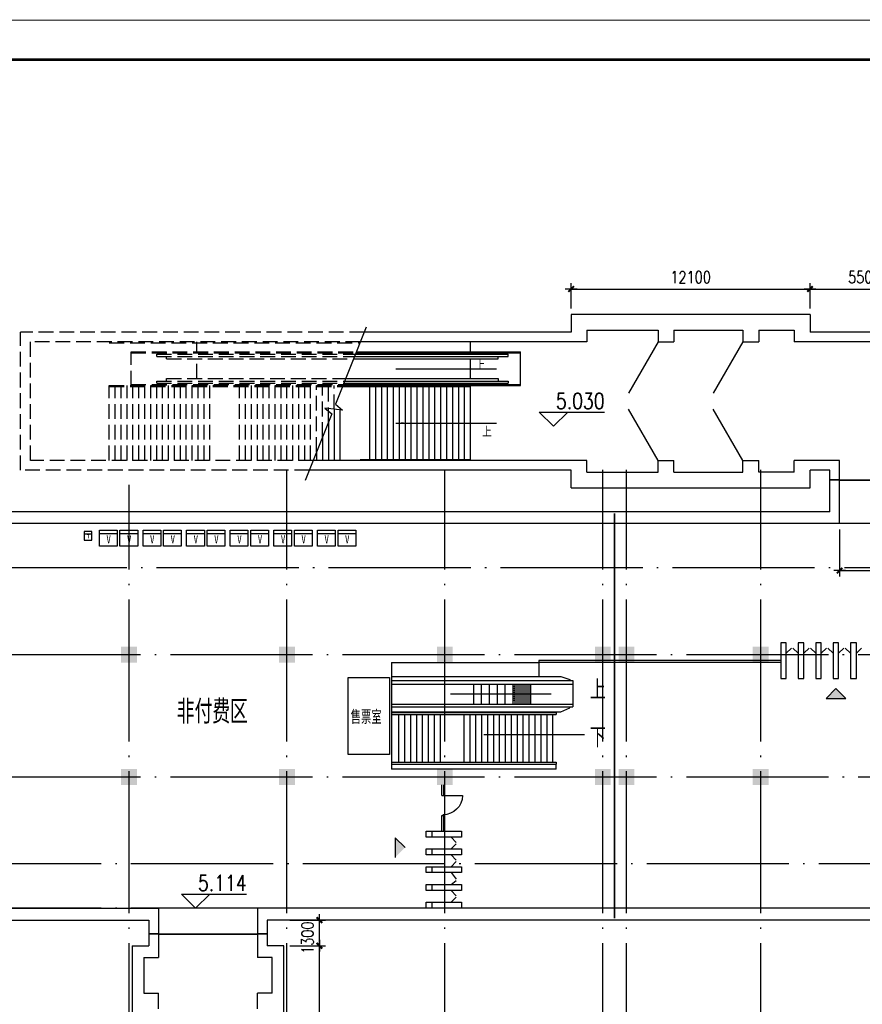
# Model space of a CAD drawing. Extents: x 1131864 to 1345864, y 57101 to 145101.
# Tile 5 of 15: x 1173924 to 1216612, y 93220 to 143126. Entities that reach past the tile are written whole.
import ezdxf

# ---------------------------------------------------------------- set-up
doc = ezdxf.new("R2010")
doc.units = 0
doc.header["$LTSCALE"] = 3000
doc.header["$MEASUREMENT"] = 0
doc.linetypes.add('DASH', pattern=[0.35, 0.25, -0.1])
doc.linetypes.add('DOTE', pattern=[2.42, 2, -0.2, 0.02, -0.2])
doc.layers.get('0').update_dxf_attribs({"linetype": 'CONTINUOUS'})
doc.layers.get('DEFPOINTS').update_dxf_attribs({"linetype": 'CONTINUOUS'})
for name, color, linetype in [('AXIS', 3, 'CONTINUOUS'), ('COLUMN', 7, 'CONTINUOUS'), ('DOTE', 12, 'CONTINUOUS'), ('LVTRY', 2, 'CONTINUOUS'), ('OTHER', 7, 'CONTINUOUS'), ('PUB_DIM', 3, 'CONTINUOUS'), ('PUB_TEXT', 7, 'CONTINUOUS'), ('TK', 7, 'CONTINUOUS'), ('WINDOW', 2, 'CONTINUOUS'), ('X4', 5, 'DASH'), ('中线层', 8, 'CONTINUOUS'), ('地坪', 132, 'CONTINUOUS'), ('隔墙', 2, 'CONTINUOUS')]:
    doc.layers.add(name, color=color, linetype=linetype)
doc.styles.add('_HZTXT', font='txt.shx', dxfattribs={"width": 0.8, "bigfont": 'hztxt.shx'})
doc.styles.add('DIM_FONT', font='SIMPLEX.shx', dxfattribs={"width": 0.8})
doc.styles.add('DXT', font='txt', dxfattribs={"width": 0.8})
doc.dimstyles.new('DIMN300', dxfattribs={"dimscale": 3, "dimtxt": 300, "dimasz": 1, "dimexe": 250, "dimexo": 300, "dimgap": 150, "dimtad": 1, "dimdec": 0, "dimzin": 0, "dimdsep": 46, "dimtxsty": 'DIM_FONT', "dimblk": '_DIMX', "dimblk1": '_DIMX', "dimblk2": '_DIMX', "dimcen": 0.09, "dimclrt": 7, "dimadec": 0, "dimazin": 0, "dimtfac": 1, "dimtdec": 0, "dimtix": 1, "dimtmove": 2, "dimatfit": 3, "dimldrblk": '_DIMX', "dimfxl": 1, "dimtolj": 1, "dimtzin": 0, "dimarcsym": 0})

# ---------------------------------------------------------------- blocks, each defined once
blk = doc.blocks.new('_FZH')
blk.add_solid([(-0.5, -0.5), (0.5, -0.5), (-0.5, 0.5), (0.5, 0.5)])
blk = doc.blocks.new('_ARROW')
blk.add_solid([(0, 0), (-1, 0.1), (-1, -0.1)])
blk = doc.blocks.new('_DIMX')
blk.add_line((-150, 0), (150, 0))
at = {"const_width": 50}
blk.add_lwpolyline([(-70, -70), (70, 70)], dxfattribs=at)
blk = doc.blocks.new('*D41')
at = {"color": 0, "linetype": 'ByBlock', "transparency": 16777216}
for p, q in [((1215464, 117290), (1215464, 114905)), ((1223464, 117290), (1223464, 114905)), ((1215466, 115205), (1223462, 115205))]:
    blk.add_line(p, q, dxfattribs=at)
at = {"layer": 'DEFPOINTS', "color": 0, "linetype": 'ByBlock', "transparency": 16777216}
for p in [(1215464, 117590), (1223464, 117590), (1223464, 115205)]:
    blk.add_point(p, dxfattribs=at)
at = {"color": 0, "linetype": 'ByBlock', "transparency": 16777216, "xscale": 2, "yscale": 2, "zscale": 2, "rotation": 180}
blk.add_blockref('_DIMX', (1215464, 115205), dxfattribs=at)
at = {"color": 0, "linetype": 'ByBlock', "transparency": 16777216, "xscale": 2, "yscale": 2, "zscale": 2}
blk.add_blockref('_DIMX', (1223464, 115205), dxfattribs=at)
at = {"color": 7, "linetype": 'ByBlock', "transparency": 16777216, "insert": (1219464, 115805), "char_height": 600, "attachment_point": 5, "style": 'DIM_FONT'}
blk.add_mtext('\\A1;8000', dxfattribs=at)
blk = doc.blocks.new('M_A2ZXL')
blk.add_line((-0.472, 0), (-0.472, -1))
blk.add_arc((-0.5, 0), 1, 271.6231, 0)
blk = doc.blocks.new('*D85')
at = {"color": 0, "linetype": 'ByBlock', "transparency": 16777216}
for p, q in [((1187614, 96190), (1189409, 96190)), ((1189109, 85192), (1189109, 96188)), ((1187614, 85190), (1189409, 85190))]:
    blk.add_line(p, q, dxfattribs=at)
at = {"layer": 'DEFPOINTS', "color": 0, "linetype": 'ByBlock', "transparency": 16777216}
for p in [(1187314, 96190), (1189109, 96190), (1187314, 85190)]:
    blk.add_point(p, dxfattribs=at)
at = {"color": 0, "linetype": 'ByBlock', "transparency": 16777216, "xscale": 2, "yscale": 2, "zscale": 2}
for p, rotation in [((1189109, 96190), 90), ((1189109, 85190), 270)]:
    blk.add_blockref('_DIMX', p, dxfattribs=dict(at, rotation=rotation))
at = {"color": 7, "linetype": 'ByBlock', "transparency": 16777216, "insert": (1188509, 90690), "char_height": 600, "attachment_point": 5, "rotation": 90, "style": 'DIM_FONT'}
blk.add_mtext('\\A1;11000', dxfattribs=at)
blk = doc.blocks.new('*D86')
at = {"color": 0, "linetype": 'ByBlock', "transparency": 16777216}
for p, q in [((1187614, 97490), (1189409, 97490)), ((1189109, 96192), (1189109, 97488)), ((1187614, 96190), (1189409, 96190))]:
    blk.add_line(p, q, dxfattribs=at)
at = {"layer": 'DEFPOINTS', "color": 0, "linetype": 'ByBlock', "transparency": 16777216}
for p in [(1187314, 97490), (1189109, 97490), (1187314, 96190)]:
    blk.add_point(p, dxfattribs=at)
at = {"color": 0, "linetype": 'ByBlock', "transparency": 16777216, "xscale": 2, "yscale": 2, "zscale": 2}
for p, rotation in [((1189109, 97490), 90), ((1189109, 96190), 270)]:
    blk.add_blockref('_DIMX', p, dxfattribs=dict(at, rotation=rotation))
at = {"color": 7, "linetype": 'ByBlock', "transparency": 16777216, "insert": (1188509, 96596), "char_height": 600, "attachment_point": 5, "rotation": 90, "style": 'DIM_FONT'}
blk.add_mtext('\\A1;1300', dxfattribs=at)
blk = doc.blocks.new('*D87')
at = {"color": 0, "linetype": 'ByBlock', "transparency": 16777216}
for p, q in [((1201864, 128490), (1201864, 129775)), ((1213964, 128490), (1213964, 129775)), ((1201866, 129475), (1213962, 129475))]:
    blk.add_line(p, q, dxfattribs=at)
at = {"layer": 'DEFPOINTS', "color": 0, "linetype": 'ByBlock', "transparency": 16777216}
for p in [(1213964, 129475), (1201864, 128190), (1213964, 128190)]:
    blk.add_point(p, dxfattribs=at)
at = {"color": 0, "linetype": 'ByBlock', "transparency": 16777216, "xscale": 2, "yscale": 2, "zscale": 2, "rotation": 180}
blk.add_blockref('_DIMX', (1201864, 129475), dxfattribs=at)
at = {"color": 0, "linetype": 'ByBlock', "transparency": 16777216, "xscale": 2, "yscale": 2, "zscale": 2}
blk.add_blockref('_DIMX', (1213964, 129475), dxfattribs=at)
at = {"color": 7, "linetype": 'ByBlock', "transparency": 16777216, "insert": (1207914, 130075), "char_height": 600, "attachment_point": 5, "style": 'DIM_FONT'}
blk.add_mtext('\\A1;12100', dxfattribs=at)
blk = doc.blocks.new('*D88')
at = {"color": 0, "linetype": 'ByBlock', "transparency": 16777216}
for p, q in [((1213964, 128490), (1213964, 129775)), ((1219464, 128490), (1219464, 129775)), ((1213966, 129475), (1219462, 129475))]:
    blk.add_line(p, q, dxfattribs=at)
at = {"layer": 'DEFPOINTS', "color": 0, "linetype": 'ByBlock', "transparency": 16777216}
for p in [(1219464, 129475), (1213964, 128190), (1219464, 128190)]:
    blk.add_point(p, dxfattribs=at)
at = {"color": 0, "linetype": 'ByBlock', "transparency": 16777216, "xscale": 2, "yscale": 2, "zscale": 2, "rotation": 180}
blk.add_blockref('_DIMX', (1213964, 129475), dxfattribs=at)
at = {"color": 0, "linetype": 'ByBlock', "transparency": 16777216, "xscale": 2, "yscale": 2, "zscale": 2}
blk.add_blockref('_DIMX', (1219464, 129475), dxfattribs=at)
at = {"color": 7, "linetype": 'ByBlock', "transparency": 16777216, "insert": (1216714, 130075), "char_height": 600, "attachment_point": 5, "style": 'DIM_FONT'}
blk.add_mtext('\\A1;5500', dxfattribs=at)

msp = doc.modelspace()

# ---------------------------------------------------------------- hatches: boundary and pattern name
at = {"layer": 'LVTRY'}
for points in [[(1214773.4, 108719), (1215273.4, 109219), (1215773.4, 108719)], [(1192949.5, 101666.1), (1193449.5, 101166.1), (1192949.5, 100666.1)]]:
    msp.add_hatch(color=256, dxfattribs=at).paths.add_polyline_path(points)

# ---------------------------------------------------------------- linework, layer by layer
for p, q in [((1196763.8, 126290), (1196763.8, 126790)), ((1206263.8, 126789.8), (1204763.8, 124191.7)), ((1210563.8, 126789.8), (1209063.8, 124191.7)), ((1190985.6, 126290), (1199302.8, 126290)), ((1199302.8, 124580), (1199302.8, 126290)), ((1190844.1, 125935), (1198163.8, 125935)), ((1190893.9, 126060), (1198663.4, 126060)), ((1190935.8, 126165), (1198663.4, 126165)), ((1190965.7, 126240), (1199302.8, 126240)), ((1196763.8, 124935), (1196763.8, 125935)), ((1198163.8, 125935), (1198163.8, 126060)), ((1198663.4, 126060), (1198663.4, 126165)), ((1190395.6, 124810), (1198663.4, 124810)), ((1190445.4, 124935), (1198163.8, 124935)), ((1198163.8, 124935), (1198163.8, 124810)), ((1198663.4, 124810), (1198663.4, 124705)), ((1190284, 124530), (1196763.8, 124530)), ((1190303.9, 124580), (1199302.8, 124580)), ((1190323.9, 124630), (1199302.8, 124630)), ((1190353.8, 124705), (1198663.4, 124705)), ((1191663.8, 120790), (1191663.8, 124580)), ((1191963.8, 120790), (1191963.8, 124580)), ((1192263.8, 120790), (1192263.8, 124580)), ((1192563.8, 120790), (1192563.8, 124580)), ((1192863.8, 120790), (1192863.8, 124580)), ((1193163.8, 120790), (1193163.8, 124580)), ((1193463.8, 120790), (1193463.8, 124580)), ((1193763.8, 120790), (1193763.8, 124580)), ((1194063.8, 120790), (1194063.8, 124580)), ((1194363.8, 120790), (1194363.8, 124580)), ((1194663.8, 120790), (1194663.8, 124580)), ((1194963.8, 120790), (1194963.8, 124580)), ((1195263.8, 120790), (1195263.8, 124580)), ((1195563.8, 120790), (1195563.8, 124580)), ((1195863.8, 120790), (1195863.8, 124580)), ((1196163.8, 120790), (1196163.8, 124580)), ((1196463.8, 120790), (1196463.8, 124580)), ((1196763.8, 120790), (1196763.8, 124580)), ((1189863.8, 123386), (1189863.8, 120789.9)), ((1190163.8, 120790), (1190163.8, 123351.2)), ((1206263.8, 120789.8), (1204763.8, 123387.9)), ((1210563.8, 120789.8), (1209063.8, 123387.9)), ((1189563.8, 122723.3), (1189563.8, 120789.9)), ((1189263.8, 121970.8), (1189263.8, 120789.9)), ((1188963.8, 121218.3), (1188963.8, 120789.9)), ((1191164.9, 120840), (1194763.8, 120840)), ((1191164.9, 120840), (1196763.8, 120840)), ((1215463.8, 119809.6), (1223463.8, 119809.6)), ((1215463.8, 119789.6), (1223463.8, 119789.6)), ((1192763.8, 110539.6), (1192763.8, 105139.6)), ((1180963.8, 96789.6), (1185963.8, 96789.6)), ((1180963.8, 96769.6), (1185963.8, 96769.6))]:
    msp.add_line(p, q)
at = {"ltscale": 1.2}
for p, q in [((1204053.8, 97589.6), (1204053.8, 118089.8)), ((1204073.8, 97589.6), (1204073.8, 118089.8))]:
    msp.add_line(p, q, dxfattribs=at)
at = {"layer": 'DOTE', "linetype": 'DOTE', "ltscale": 1.2}
for p, q in [((1187463.8, 89121.4), (1187463.8, 120314.9)), ((1195463.8, 89121.4), (1195463.8, 120314.9)), ((1203463.8, 89121.4), (1203463.8, 120314.9)), ((1204663.8, 89121.4), (1204663.8, 120314.9)), ((1211463.8, 89121.4), (1211463.8, 120314.9)), ((1179463.8, 89121.4), (1179463.8, 119551.4)), ((1326153.4, 117589.6), (1142448, 117589.6)), ((1326153.4, 117589.6), (1159763.8, 117589.6)), ((1326153.4, 117589.6), (1159763.8, 117589.6)), ((1326153.4, 117589.6), (1159763.8, 117589.6)), ((1327453.4, 117589.6), (1159763.8, 117589.6)), ((1328153.4, 110939.6), (1142448, 110939.6)), ((1328153.4, 110939.6), (1142448, 110939.6)), ((1328153.4, 104739.6), (1142448, 104739.6)), ((1326153.4, 98089.6), (1142448, 98089.6))]:
    msp.add_line(p, q, dxfattribs=at)
at = {"layer": 'LVTRY'}
for p, q in [((1212480.9, 111539.6), (1212480.9, 109739.6)), ((1212758, 111539.6), (1212480.9, 111539.6)), ((1212758, 109739.6), (1212758, 111539.6)), ((1213658, 111539.6), (1213358, 111539.6)), ((1213358, 111539.6), (1213358, 109739.6)), ((1213658, 109739.6), (1213658, 111539.6)), ((1214535, 111539.6), (1214258, 111539.6)), ((1214258, 111539.6), (1214258, 109739.6)), ((1214535, 109739.6), (1214535, 111539.6)), ((1215412.1, 111539.6), (1215135, 111539.6)), ((1215135, 111539.6), (1215135, 109739.6)), ((1215412.1, 109739.6), (1215412.1, 111539.6)), ((1216012.1, 111539.6), (1216012.1, 109739.6)), ((1216312.1, 111539.6), (1216012.1, 111539.6)), ((1216312.1, 109739.6), (1216312.1, 111539.6)), ((1212758, 111016.9), (1213024.9, 111263.7)), ((1213358, 111016.9), (1213091, 111263.7)), ((1213658, 111016.9), (1213924.9, 111263.7)), ((1214258, 111016.9), (1213991, 111263.7)), ((1214535, 111016.9), (1214802, 111263.7)), ((1215135, 111016.9), (1214868.1, 111263.7)), ((1215412.1, 111016.9), (1215679.1, 111263.7)), ((1216012.1, 111016.9), (1215745.1, 111263.7)), ((1216312.1, 111016.9), (1216579.1, 111263.7)), ((1192763.8, 110539.6), (1192763.8, 105139.6)), ((1192763.8, 110539.6), (1200223.9, 110539.6)), ((1200223.9, 110639.6), (1200223.9, 109839.6)), ((1212480.9, 110639.6), (1200223.9, 110639.6)), ((1212480.9, 110539.6), (1200223.9, 110539.6)), ((1192763.8, 109839.6), (1201336.2, 109839.6)), ((1192763.8, 109639.6), (1201950.8, 109639.6)), ((1192763.8, 109439.6), (1201950.8, 109439.6)), ((1196909.8, 109439.6), (1196909.8, 108439.6)), ((1197309.8, 109439.6), (1197309.8, 108439.6)), ((1197709.8, 109439.6), (1197709.8, 108439.6)), ((1198109.8, 109439.6), (1198109.8, 108439.6)), ((1198509.8, 109439.6), (1198509.8, 108439.6)), ((1198909.8, 109439.6), (1198909.8, 108439.6)), ((1198909.8, 109339.6), (1199009.8, 109339.6)), ((1199009.8, 109439.6), (1199009.8, 108439.6)), ((1199109.8, 109439.6), (1199109.8, 108439.6)), ((1199209.8, 109439.6), (1199209.8, 108439.6)), ((1199309.8, 109439.6), (1199309.8, 108439.6)), ((1199409.8, 109439.6), (1199409.8, 108439.6)), ((1199509.8, 109439.6), (1199509.8, 108439.6)), ((1199609.8, 109439.6), (1199609.8, 108439.6)), ((1199709.8, 109439.6), (1199709.8, 108439.6)), ((1199809.8, 109439.6), (1199809.8, 108439.6)), ((1201950.8, 109639.6), (1201950.8, 109439.6)), ((1201950.8, 109439.6), (1201950.8, 108439.6)), ((1212480.9, 109739.6), (1212758, 109739.6)), ((1213358, 109739.6), (1213658, 109739.6)), ((1214258, 109739.6), (1214535, 109739.6)), ((1215135, 109739.6), (1215412.1, 109739.6)), ((1216012.1, 109739.6), (1216312.1, 109739.6)), ((1198909.8, 109239.6), (1199009.8, 109239.6)), ((1198909.8, 109139.6), (1199009.8, 109139.6)), ((1198909.8, 109039.6), (1199009.8, 109039.6)), ((1198909.8, 108939.6), (1199009.8, 108939.6)), ((1198909.8, 108839.6), (1199009.8, 108839.6)), ((1215273.4, 109219), (1214773.4, 108719)), ((1215773.4, 108719), (1215273.4, 109219)), ((1192763.8, 108439.6), (1201950.8, 108439.6)), ((1198909.8, 108739.6), (1199009.8, 108739.6)), ((1198909.8, 108639.6), (1199009.8, 108639.6)), ((1201950.8, 108439.6), (1201950.8, 108289.6)), ((1214773.4, 108719), (1215773.4, 108719)), ((1192763.8, 108289.6), (1201950.8, 108289.6)), ((1192763.8, 108039.6), (1201336.2, 108039.6)), ((1192763.8, 108014.6), (1201102.3, 108014.6)), ((1192763.8, 107914.6), (1201102.3, 107914.6)), ((1193138.9, 105489.6), (1193138.9, 107914.6)), ((1193138.9, 105489.6), (1193138.9, 107914.6)), ((1193438.9, 105489.6), (1193438.9, 107914.6)), ((1193738.9, 105489.6), (1193738.9, 107914.6)), ((1194038.9, 105489.6), (1194038.9, 107914.6)), ((1194038.9, 105489.6), (1194038.9, 107914.6)), ((1194338.9, 105489.6), (1194338.9, 107914.6)), ((1194638.9, 105489.6), (1194638.9, 107914.6)), ((1194938.9, 105489.6), (1194938.9, 107914.6)), ((1195238.9, 105489.6), (1195238.9, 107914.6)), ((1196438.9, 105489.6), (1196438.9, 107914.6)), ((1196738.9, 105489.6), (1196738.9, 107914.6)), ((1197038.9, 105489.6), (1197038.9, 107914.6)), ((1197338.9, 105489.6), (1197338.9, 107914.6)), ((1197638.9, 105489.6), (1197638.9, 107914.6)), ((1197938.9, 105489.6), (1197938.9, 107914.6)), ((1198238.9, 105489.6), (1198238.9, 107914.6)), ((1198538.9, 105489.6), (1198538.9, 107914.6)), ((1198838.9, 105489.6), (1198838.9, 107914.6)), ((1199138.9, 105489.6), (1199138.9, 107914.6)), ((1199438.9, 105489.6), (1199438.9, 107914.6)), ((1199738.9, 105489.6), (1199738.9, 107914.6)), ((1200038.9, 105489.6), (1200038.9, 107914.6)), ((1200338.9, 105489.6), (1200338.9, 107914.6)), ((1200638.9, 105489.6), (1200638.9, 107914.6)), ((1200938.9, 105489.6), (1200938.9, 107914.6)), ((1201102.3, 108014.6), (1201102.3, 107914.6)), ((1192763.8, 105489.6), (1201102.3, 105489.6)), ((1192763.8, 105389.6), (1201102.3, 105389.6)), ((1201102.3, 105489.6), (1201102.3, 105389.6)), ((1201102.3, 105139.6), (1201102.3, 105389.6)), ((1201102.3, 105139.6), (1192763.8, 105139.6)), ((1195313.8, 103796.6), (1195313.8, 104339.6)), ((1195413.8, 103796.6), (1195413.8, 104339.6)), ((1195313.8, 103796.6), (1195413.8, 103796.6)), ((1195313.8, 101996.6), (1195313.8, 102796.6)), ((1195313.8, 102796.6), (1195413.8, 102796.6)), ((1195413.8, 101996.6), (1195413.8, 102796.6)), ((1194513.8, 101693.1), (1194513.8, 101996.6)), ((1194513.8, 101996.6), (1196313.8, 101996.6)), ((1194813.8, 101693.1), (1194813.8, 101996.6)), ((1196313.8, 101996.6), (1196313.8, 101693.1)), ((1193449.5, 101166.1), (1192949.5, 101666.1)), ((1192949.5, 101666.1), (1192949.5, 100666.1)), ((1196313.8, 101693.1), (1194513.8, 101693.1)), ((1195791, 101693.1), (1196037.9, 101426.1)), ((1195791, 101093.1), (1196037.9, 101360.1)), ((1194513.8, 101093.1), (1196313.8, 101093.1)), ((1194513.8, 100793.1), (1194513.8, 101093.1)), ((1194813.8, 100793.1), (1194813.8, 101093.1)), ((1196313.8, 101093.1), (1196313.8, 100793.1)), ((1196313.8, 100793.1), (1194513.8, 100793.1)), ((1195791, 100793.1), (1196037.9, 100526.1)), ((1195791, 100193.1), (1196037.9, 100460.1)), ((1194513.8, 100193.1), (1196313.8, 100193.1)), ((1194513.8, 99893.1), (1194513.8, 100193.1)), ((1196313.8, 99893.1), (1194513.8, 99893.1)), ((1194813.8, 99893.1), (1194813.8, 100193.1)), ((1195791, 99893.1), (1196037.9, 99559.3)), ((1196313.8, 100193.1), (1196313.8, 99893.1)), ((1195791, 99293.1), (1196037.9, 99493.3)), ((1194513.8, 99293.1), (1196313.8, 99293.1)), ((1194513.8, 98989.6), (1194513.8, 99293.1)), ((1196313.8, 98989.6), (1194513.8, 98989.6)), ((1194813.8, 98989.6), (1194813.8, 99293.1)), ((1195791, 98989.6), (1196037.9, 98722.6)), ((1196313.8, 99293.1), (1196313.8, 98989.6)), ((1194513.8, 98389.6), (1196313.8, 98389.6)), ((1194513.8, 98089.6), (1194513.8, 98389.6)), ((1194813.8, 98089.6), (1194813.8, 98389.6)), ((1195791, 98389.6), (1196037.9, 98656.6)), ((1196313.8, 98389.6), (1196313.8, 98089.6)), ((1196313.8, 98089.6), (1194513.8, 98089.6))]:
    msp.add_line(p, q, dxfattribs=at)
at = {"layer": 'LVTRY', "ltscale": 0.8}
for p, q in [((1201336.2, 109839.6), (1201796.2, 109680.4)), ((1201796.2, 109680.4), (1201796.2, 109639.6)), ((1201336.2, 108039.6), (1201796.2, 108248.8)), ((1201796.2, 108248.8), (1201796.2, 108289.6))]:
    msp.add_line(p, q, dxfattribs=at)
at = {"layer": 'LVTRY'}
msp.add_lwpolyline([(1192663.8, 105889.6), (1190563.8, 105889.6), (1190563.8, 109789.6), (1192663.8, 109789.6)], close=True, dxfattribs=at)
at = {"layer": 'OTHER', "linetype": 'Continuous'}
for p, q in [((1191484.1, 127540.5), (1189925.8, 123631.4)), ((1189376.3, 123441.3), (1189733.2, 123148.4)), ((1190282.6, 123338.4), (1189376.3, 123441.3)), ((1189925.8, 123631.4), (1190282.6, 123338.4)), ((1189733.2, 123148.4), (1188386.3, 119769.7))]:
    msp.add_line(p, q, dxfattribs=at)
at = {"layer": 'PUB_DIM'}
for p, q in [((1200248.7, 123236.9), (1201688.7, 123236.9)), ((1200968.7, 122516.9), (1200248.7, 123236.9)), ((1200968.7, 123236.9), (1203550.9, 123236.9)), ((1201688.7, 123236.9), (1200968.7, 122516.9)), ((1182837.3, 98089.6), (1182117.3, 98809.6)), ((1182117.3, 98809.6), (1183557.3, 98809.6)), ((1183557.3, 98809.6), (1182837.3, 98089.6)), ((1182837.3, 98809.6), (1185419.6, 98809.6))]:
    msp.add_line(p, q, dxfattribs=at)
for points in [[(1192978.1, 125421), (1198084, 125421)], [(1192978.1, 122682.2), (1198084, 122682.2)], [(1200857.3, 108947.7), (1195751.5, 108947.7)], [(1197438.2, 106889.6), (1202544.1, 106889.6)]]:
    msp.add_lwpolyline(points, dxfattribs=at)
at = {"layer": 'TK', "const_width": 50, "flags": 128}
msp.add_lwpolyline([(1343864.3, 59100.7), (1343864.3, 143100.7), (1133864.3, 143100.7), (1133864.3, 59100.7)], close=True, dxfattribs=at)
at = {"layer": 'TK', "color": 1, "const_width": 140, "flags": 128}
msp.add_lwpolyline([(1140864.3, 61100.7), (1341864.3, 61100.7), (1341864.3, 141100.7), (1140864.3, 141100.7)], close=True, dxfattribs=at)
at = {"layer": 'X4'}
for p, q in [((1173963.8, 120289.8), (1173963.8, 127289.8)), ((1191384.2, 127289.7), (1173963.8, 127289.8)), ((1174463.8, 120789.8), (1174463.8, 126789.8)), ((1191184.8, 126789.7), (1174463.8, 126789.8)), ((1182903.8, 126290), (1182903.8, 126790)), ((1178463.8, 126739.6), (1191164.9, 126739.6)), ((1178463.8, 126739.6), (1190674.1, 126739.6)), ((1179564.8, 126290), (1190985.6, 126290)), ((1179564.8, 124580), (1179564.8, 126290)), ((1181363.6, 126165), (1181363.6, 126290)), ((1179564.8, 126240), (1190965.7, 126240)), ((1180864, 126165), (1190935.8, 126165)), ((1180864, 126060), (1180864, 126165)), ((1180864, 126060), (1190893.9, 126060)), ((1181363.6, 125935), (1181363.6, 126060)), ((1181363.6, 125935), (1190844.1, 125935)), ((1182903.8, 124935), (1182903.8, 125935)), ((1180864, 124810), (1190395.6, 124810)), ((1180864, 124705), (1180864, 124810)), ((1181363.6, 124935), (1190445.4, 124935)), ((1181363.6, 124810), (1181363.6, 124935)), ((1178463.8, 120790), (1178463.8, 124580)), ((1178463.8, 124580), (1190303.9, 124580)), ((1178463.8, 124530), (1190284, 124530)), ((1178763.8, 120790), (1178763.8, 124580)), ((1179063.8, 120790), (1179063.8, 124580)), ((1179363.8, 120790), (1179363.8, 124580)), ((1179564.8, 124630), (1190323.9, 124630)), ((1179663.8, 120790), (1179663.8, 124580)), ((1179963.8, 120790), (1179963.8, 124580)), ((1180263.8, 120790), (1180263.8, 124580)), ((1180563.8, 120790), (1180563.8, 124580)), ((1180863.8, 120790), (1180863.8, 124580)), ((1180864, 124705), (1190353.8, 124705)), ((1181163.8, 120790), (1181163.8, 124580)), ((1181363.6, 124580), (1181363.6, 124705)), ((1181463.8, 120790), (1181463.8, 124580)), ((1181763.8, 120790), (1181763.8, 124580)), ((1182063.8, 120790), (1182063.8, 124580)), ((1182363.8, 120790), (1182363.8, 124580)), ((1182663.8, 120790), (1182663.8, 124580)), ((1182963.8, 120790), (1182963.8, 124580)), ((1183263.8, 120790), (1183263.8, 124580)), ((1183563.8, 120790), (1183563.8, 124580)), ((1185063.8, 120790), (1185063.8, 124580)), ((1185363.8, 120790), (1185363.8, 124580)), ((1185663.8, 120790), (1185663.8, 124580)), ((1185963.8, 120790), (1185963.8, 124580)), ((1186263.8, 120790), (1186263.8, 124580)), ((1186563.8, 120790), (1186563.8, 124580)), ((1186863.8, 120790), (1186863.8, 124580)), ((1187163.8, 120790), (1187163.8, 124580)), ((1187463.8, 120790), (1187463.8, 124580)), ((1187763.8, 120790), (1187763.8, 124580)), ((1188063.8, 120790), (1188063.8, 124580)), ((1188363.8, 120790), (1188363.8, 124580)), ((1188663.8, 120790), (1188663.8, 124580)), ((1188963.8, 121218.3), (1188963.8, 124580)), ((1189263.8, 121970.8), (1189263.8, 124580)), ((1189563.8, 122723.3), (1189563.8, 124580)), ((1189863.8, 123386), (1189863.8, 124580)), ((1188793, 120789.9), (1174463.8, 120789.8)), ((1188593.6, 120289.9), (1173963.8, 120289.8))]:
    msp.add_line(p, q, dxfattribs=at)
at = {"layer": '中线层', "linetype": 'DOTE', "ltscale": 1.2}
for p, q in [((1327453.4, 115339.6), (1142448, 115339.6)), ((1326153.4, 100339.6), (1142448, 100339.6))]:
    msp.add_line(p, q, dxfattribs=at)
at = {"layer": '地坪'}
for p, q in [((1213963.8, 128189.8), (1201863.8, 128189.8)), ((1201863.8, 128189.8), (1201863.8, 127289.8)), ((1213963.8, 128189.8), (1213963.8, 127289.8)), ((1202663.8, 127389.8), (1206263.8, 127389.8)), ((1202663.8, 127389.8), (1202663.8, 126789.8)), ((1206263.8, 127389.8), (1206263.8, 126789.8)), ((1207063.8, 127389.8), (1207063.8, 126789.8)), ((1207063.8, 127389.8), (1207063.8, 126789.8)), ((1207063.8, 127389.8), (1210563.8, 127389.8)), ((1210563.8, 127389.8), (1210563.8, 126789.8)), ((1211363.8, 127389.8), (1211363.8, 126789.8)), ((1211363.8, 127389.8), (1213163.8, 127389.8)), ((1213163.8, 127389.8), (1213163.8, 126789.8)), ((1224963.8, 127289.8), (1213963.8, 127289.8)), ((1206263.8, 126789.8), (1207063.8, 126789.8)), ((1206263.8, 126789.8), (1207063.8, 126789.8)), ((1210563.8, 126789.8), (1211363.8, 126789.8)), ((1202663.8, 120189.8), (1202663.8, 120789.7)), ((1206263.8, 120789.8), (1207063.8, 120789.8)), ((1206263.8, 120789.8), (1207063.8, 120789.8)), ((1206263.8, 120189.8), (1206263.8, 120789.8)), ((1207063.8, 120189.8), (1207063.8, 120789.8)), ((1207063.8, 120189.8), (1207063.8, 120789.8)), ((1210563.8, 120789.8), (1211363.8, 120789.8)), ((1210563.8, 120189.8), (1210563.8, 120789.8)), ((1211363.8, 120189.8), (1211363.8, 120789.8)), ((1213163.8, 120189.8), (1213163.8, 120789.8)), ((1201863.8, 119389.8), (1201863.8, 120289.7)), ((1213963.8, 119389.8), (1213963.8, 120289.8)), ((1214963.8, 120289.8), (1213963.8, 120289.8)), ((1202663.8, 120189.8), (1206263.8, 120189.8)), ((1207063.8, 120189.8), (1210563.8, 120189.8)), ((1213163.8, 120189.8), (1211363.8, 120189.8)), ((1201863.8, 119389.8), (1213963.8, 119389.8)), ((1179613.8, 96189.6), (1179613.8, 85189.6)), ((1179613.8, 96189.6), (1180463.8, 96189.6)), ((1187313.8, 96189.6), (1186463.8, 96189.6)), ((1187313.8, 85189.6), (1187313.8, 96189.6)), ((1180213.8, 95589.6), (1180213.8, 93789.6)), ((1180213.8, 95589.6), (1180963.8, 95589.6)), ((1186713.8, 95589.6), (1185963.8, 95589.6)), ((1186713.8, 93789.6), (1186713.8, 95589.6)), ((1180213.8, 93789.6), (1180963.8, 93789.6)), ((1180963.8, 92989.6), (1180963.8, 93789.6)), ((1186713.8, 93789.6), (1185963.8, 93789.6)), ((1185963.8, 92989.6), (1185963.8, 93789.6))]:
    msp.add_line(p, q, dxfattribs=at)
at = {"layer": '地坪', "ltscale": 5000}
for p, q in [((1201863.8, 127289.7), (1191384.2, 127289.7)), ((1202663.8, 126789.7), (1191184.8, 126789.7)), ((1225763.8, 126789.8), (1213163.8, 126789.8)), ((1202663.8, 120789.9), (1188793, 120789.9)), ((1215463.8, 120789.8), (1213163.8, 120789.8)), ((1215463.8, 117589.6), (1215463.8, 120789.8)), ((1201863.8, 120289.9), (1188593.6, 120289.9)), ((1214963.8, 118189.8), (1214963.8, 120289.8)), ((1215463.8, 119809.6), (1214963.8, 119809.6)), ((1215463.8, 119789.6), (1214963.8, 119789.6)), ((1214963.8, 118189.8), (1160363.8, 118189.5)), ((1215463.8, 117589.6), (1159863.8, 117589.6)), ((1159863.8, 98089.6), (1180963.8, 98089.6)), ((1180963.8, 98089.6), (1180963.8, 95589.6)), ((1252963.8, 98089.6), (1185963.8, 98089.6)), ((1185963.8, 98089.6), (1185963.8, 95589.6)), ((1160463.8, 97489.6), (1180463.8, 97489.6)), ((1180463.8, 97489.6), (1180463.8, 96189.6)), ((1252463.8, 97489.6), (1186463.8, 97489.6)), ((1186463.8, 97489.6), (1186463.8, 96189.6)), ((1180963.8, 96789.6), (1180463.8, 96789.6)), ((1180963.8, 96769.6), (1180463.8, 96769.6)), ((1186463.8, 96789.6), (1185963.8, 96789.6)), ((1186463.8, 96769.6), (1185963.8, 96769.6))]:
    msp.add_line(p, q, dxfattribs=at)
at = {"layer": '隔墙'}
for p, q in [((1177183.7, 117074.5), (1177583.7, 117074.5)), ((1177961.3, 117085.1), (1178861.3, 117085.1)), ((1179002.9, 117085.1), (1179902.9, 117085.1)), ((1180170.8, 117085.1), (1181070.8, 117085.1)), ((1181212.4, 117085.1), (1182112.4, 117085.1)), ((1182380.2, 117085.1), (1183280.2, 117085.1)), ((1183421.8, 117085.1), (1184321.8, 117085.1)), ((1184589.6, 117085.1), (1185489.6, 117085.1)), ((1185631.2, 117085.1), (1186531.2, 117085.1)), ((1186799.1, 117085.1), (1187699.1, 117085.1)), ((1187840.7, 117085.1), (1188740.7, 117085.1)), ((1189008.5, 117085.1), (1189908.5, 117085.1)), ((1190050.1, 117085.1), (1190950.1, 117085.1))]:
    msp.add_line(p, q, dxfattribs=at)
for points in [[(1177183.7, 116740.4), (1177583.7, 116740.4), (1177583.7, 117190.4), (1177183.7, 117190.4)], [(1177961.3, 117244.5), (1178861.3, 117244.5), (1178861.3, 116444.5), (1177961.3, 116444.5)], [(1179002.9, 117244.5), (1179902.9, 117244.5), (1179902.9, 116444.5), (1179002.9, 116444.5)], [(1180170.8, 117244.5), (1181070.8, 117244.5), (1181070.8, 116444.5), (1180170.8, 116444.5)], [(1181212.4, 117244.5), (1182112.4, 117244.5), (1182112.4, 116444.5), (1181212.4, 116444.5)], [(1182380.2, 117244.5), (1183280.2, 117244.5), (1183280.2, 116444.5), (1182380.2, 116444.5)], [(1183421.8, 117244.5), (1184321.8, 117244.5), (1184321.8, 116444.5), (1183421.8, 116444.5)], [(1184589.6, 117244.5), (1185489.6, 117244.5), (1185489.6, 116444.5), (1184589.6, 116444.5)], [(1185631.2, 117244.5), (1186531.2, 117244.5), (1186531.2, 116444.5), (1185631.2, 116444.5)], [(1186799.1, 117244.5), (1187699.1, 117244.5), (1187699.1, 116444.5), (1186799.1, 116444.5)], [(1187840.7, 117244.5), (1188740.7, 117244.5), (1188740.7, 116444.5), (1187840.7, 116444.5)], [(1189008.5, 117244.5), (1189908.5, 117244.5), (1189908.5, 116444.5), (1189008.5, 116444.5)], [(1190050.1, 117244.5), (1190950.1, 117244.5), (1190950.1, 116444.5), (1190050.1, 116444.5)]]:
    msp.add_lwpolyline(points, close=True, dxfattribs=at)

# ---------------------------------------------------------------- block references
at = {"layer": 'COLUMN', "xscale": 800, "yscale": 800, "zscale": 800}
for p in [(1179463.8, 110939.6), (1187463.8, 110939.6), (1195463.8, 110939.6), (1203463.8, 110939.6), (1204663.8, 110939.6), (1211463.8, 110939.6), (1179463.8, 104739.6), (1187463.8, 104739.6), (1195463.8, 104739.6), (1203463.8, 104739.6), (1204663.8, 104739.6), (1211463.8, 104739.6)]:
    msp.add_blockref('_FZH', p, dxfattribs=at)
at = {"layer": 'PUB_DIM', "xscale": 400, "yscale": 400, "zscale": 400, "rotation": 180}
for p in [(1192978.1, 125421), (1192978.1, 122682.2)]:
    msp.add_blockref('_ARROW', p, dxfattribs=at)
at = {"layer": 'PUB_DIM', "yscale": 400, "zscale": 400}
for p, xscale in [((1200873.6, 108949.3), 400), ((1197438.2, 106889.6), -400)]:
    msp.add_blockref('_ARROW', p, dxfattribs=dict(at, xscale=xscale))
at = {"layer": 'WINDOW', "xscale": 1000, "yscale": -1000, "zscale": 1000, "rotation": 270}
msp.add_blockref('M_A2ZXL', (1195363.8, 103324.9), dxfattribs=at)

# ---------------------------------------------------------------- texts
at = {"layer": 'PUB_DIM', "style": 'DIM_FONT', "width": 0.8}
for s, p in [('5.030', (1201088.6, 123396.7)), ('5.114', (1182957.2, 98969.4))]:
    msp.add_text(s, height=800, dxfattribs=at).set_placement(p)
at = {"layer": 'PUB_TEXT', "style": '_HZTXT'}
for s, height, width, p in [('上', 450, 0.8, (1197015.9, 125361.3)), ('2a号出入口', 1000, 0.8, (1168709.9, 123165.7)), ('上', 450, 0.8, (1197356.8, 121981.5)), ('上', 1000, 0.8, (1202814.5, 108663.4)), ('非付费区', 1200, 0.75, (1181883, 107450.8)), ('售票室', 700, 0.75, (1190688.4, 107426.8)), ('下', 1000, 0.8, (1202814.5, 106245.4))]:
    msp.add_text(s, height=height, dxfattribs=dict(at, width=width)).set_placement(p)
at = {"layer": '隔墙', "style": 'DXT', "width": 0.8}
for s, height, p in [('T', 200, (1177333.2, 116837)), ('V', 400, (1178319.7, 116584)), ('V', 400, (1179361.3, 116584)), ('V', 400, (1180529.1, 116584)), ('V', 400, (1181570.7, 116584)), ('V', 400, (1182738.6, 116584)), ('V', 400, (1183780.1, 116584)), ('V', 400, (1184948, 116584)), ('V', 400, (1185989.6, 116584)), ('V', 400, (1187157.4, 116584)), ('V', 400, (1188199, 116584)), ('V', 400, (1189366.9, 116584)), ('V', 400, (1190408.5, 116584))]:
    msp.add_text(s, height=height, dxfattribs=at).set_placement(p)

# ---------------------------------------------------------------- dimensions: what is measured, and where the dimension line sits
at = {"layer": 'AXIS'}
dim = msp.add_linear_dim(base=(1223463.8, 115204.7), p1=(1215463.8, 117589.6), p2=(1223463.8, 117589.6), dimstyle='DIMN300', override={"dimscale": 2, "dimexe": 150, "dimexo": 150, "dimzin": 8, "dimsah": 1, "dimdle": 50, "dimtzin": 8}, dxfattribs=at)
dim.commit()
dim.dimension.update_dxf_attribs({"geometry": '*D41', "text_midpoint": (1219463.8, 115804.7)})
at = {"layer": 'PUB_DIM'}
for base, p1, p2, picture, middle in [((1213963.8, 129475.2), (1201863.8, 128189.8), (1213963.8, 128189.8), '*D87', (1207913.8, 130075.2)), ((1219463.8, 129475.2), (1213963.8, 128189.8), (1219463.8, 128189.8), '*D88', (1216713.8, 130075.2))]:
    dim = msp.add_linear_dim(base=base, p1=p1, p2=p2, dimstyle='DIMN300', override={"dimscale": 2, "dimexe": 150, "dimexo": 150, "dimzin": 8, "dimsah": 1, "dimdle": 50, "dimtzin": 8}, dxfattribs=at)
    dim.commit()
    dim.dimension.update_dxf_attribs({"geometry": picture, "text_midpoint": middle})
dim = msp.add_linear_dim(base=(1189109.5, 97489.6), p1=(1187313.8, 96189.6), p2=(1187313.8, 97489.6), angle=90, dimstyle='DIMN300', override={"dimscale": 2, "dimexe": 150, "dimexo": 150, "dimzin": 8, "dimsah": 1, "dimdle": 50, "dimtzin": 8}, dxfattribs=at)
dim.commit()
dim.dimension.update_dxf_attribs({"geometry": '*D86', "text_midpoint": (1188509.5, 96596.3), "dimtype": 160})
dim = msp.add_linear_dim(base=(1189109.5, 96189.6), p1=(1187313.8, 85189.6), p2=(1187313.8, 96189.6), angle=90, dimstyle='DIMN300', override={"dimscale": 2, "dimexe": 150, "dimexo": 150, "dimzin": 8, "dimsah": 1, "dimdle": 50, "dimtzin": 8}, dxfattribs=at)
dim.commit()
dim.dimension.update_dxf_attribs({"geometry": '*D85', "text_midpoint": (1188509.5, 90689.6)})

doc.saveas('drawing.dxf')
